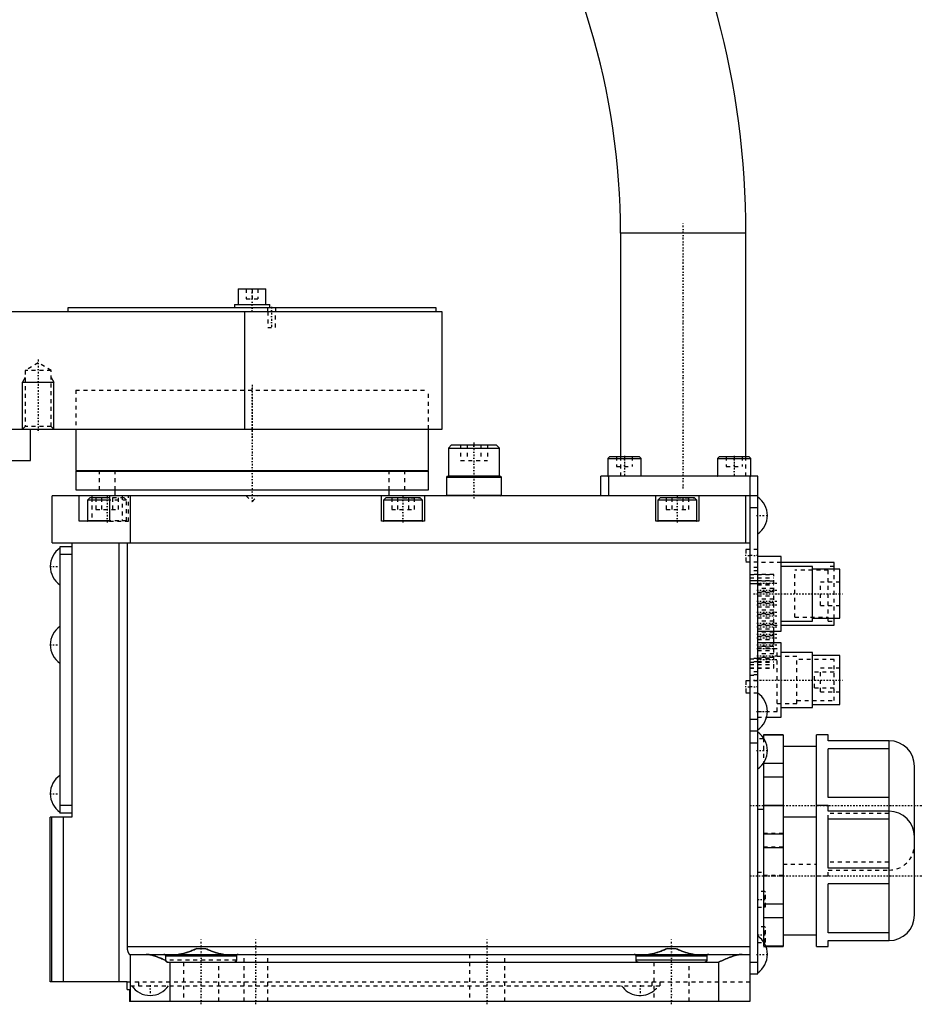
# Model space of a CAD drawing. Extents: x -292 to 171, y -1 to 583.
# Tile 3 of 4: x -59 to 171, y -1 to 251. Entities that reach past the tile are written whole.
import ezdxf

# ---------------------------------------------------------------- set-up
doc = ezdxf.new("R2010")
doc.units = 0
doc.linetypes.add('CENTER', pattern=[1.5, 0.45, -0.5, 0.05, -0.5])
doc.linetypes.add('DASHED', pattern=[2, 1, -1])
for name, color, linetype in [('AM_0', 7, 'CONTINUOUS'), ('AM_10', 7, 'CONTINUOUS'), ('AM_3', 7, 'DASHED'), ('AM_7', 7, 'CENTER')]:
    doc.layers.add(name, color=color, linetype=linetype)

msp = doc.modelspace()

# ---------------------------------------------------------------- linework, layer by layer
at = {"layer": 'AM_0', "color": 7, "linetype": 'CONTINUOUS'}
for p, q in [((94, 196), (94, 139)), ((126, 196), (94, 196)), ((126, 139), (126, 196)), ((-3.5, 181.8), (-3.5, 177.8)), ((-3.5, 181.8), (3.5, 181.8)), ((3.5, 177.8), (3.5, 181.8)), ((48.5, 176), (-164, 176)), ((-47, 177), (-47, 176)), ((47, 177), (-47, 177)), ((-4.5, 177.8), (-4.5, 177)), ((-4.5, 177.8), (4.5, 177.8)), ((-1.82, 146), (-1.82, 176)), ((4.5, 177), (4.5, 177.8)), ((47, 176), (47, 177)), ((48.5, 146), (48.5, 176)), ((-164, 146), (48.5, 146)), ((-56.5, 138), (-56.5, 146)), ((-45, 146), (-45, 135.5)), ((45, 135.5), (45, 146)), ((50.92, 142), (50.12, 141.2)), ((50.12, 141.2), (50.12, 134.1)), ((50.12, 141.2), (63.12, 141.2)), ((50.92, 142), (62.32, 142)), ((63.12, 141.2), (62.32, 142)), ((63.12, 134.1), (63.12, 141.2)), ((91.25, 139), (90.75, 138.5)), ((90.75, 138.5), (90.75, 134.1)), ((90.75, 138.5), (99.25, 138.5)), ((91.25, 139), (98.75, 139)), ((99.25, 138.5), (98.75, 139)), ((99.25, 134.1), (99.25, 138.5)), ((119.25, 139), (118.75, 138.5)), ((118.75, 138.5), (118.75, 134.1)), ((118.75, 138.5), (127.25, 138.5)), ((119.25, 139), (126.75, 139)), ((127.25, 138.5), (126.75, 139)), ((127.25, 134.1), (127.25, 138.5)), ((-69.5, 138), (-56.5, 138)), ((-45, 135.5), (45, 135.5)), ((-45, 135.3), (-45, 130.5)), ((-45, 135.3), (45, 135.3)), ((-41, 135.5), (-41, 135.3)), ((41, 135.3), (41, 135.5)), ((45, 130.5), (45, 135.3)), ((49.82, 134), (49.62, 133.8)), ((49.62, 133.8), (49.62, 129.2)), ((49.62, 133.8), (63.62, 133.8)), ((49.82, 134), (63.42, 134)), ((50.12, 134.1), (50.22, 134)), ((50.12, 134.1), (63.12, 134.1)), ((63.03, 134), (63.12, 134.1)), ((63.62, 133.8), (63.42, 134)), ((63.62, 129.2), (63.62, 133.8)), ((89, 129), (89, 134)), ((129, 134), (89, 134)), ((90.75, 134.1), (99.25, 134.1)), ((91, 129), (91, 134)), ((118.75, 134.1), (127.25, 134.1)), ((127, 134), (127, 0)), ((129, 7), (129, 134)), ((-51, 117), (-51, 129)), ((129, 129), (-51, 129)), ((-45, 130.5), (45, 130.5)), ((-44.14, 122.5), (-44.14, 129)), ((-41.4, 128.5), (-42, 127.9)), ((-36.36, 128.5), (-41.4, 128.5)), ((-40.89, 129), (-40.89, 128.5)), ((-36.36, 129), (-36.36, 122.5)), ((-35, 130.5), (-35, 129)), ((-31, 117), (-31, 129)), ((33, 122.5), (33, 129)), ((34.1, 128.5), (33.5, 127.9)), ((42.9, 128.5), (34.1, 128.5)), ((35, 129), (35, 130.5)), ((43.5, 127.9), (42.9, 128.5)), ((44, 129), (44, 122.5)), ((49.62, 129.2), (49.82, 129)), ((49.62, 129.2), (63.62, 129.2)), ((63.42, 129), (63.62, 129.2)), ((103, 122.5), (103, 129)), ((104.1, 128.5), (103.5, 127.9)), ((112.9, 128.5), (104.1, 128.5)), ((113.5, 127.9), (112.9, 128.5)), ((114, 129), (114, 122.5)), ((126, 117), (126, 129)), ((-42, 127.9), (-42, 122.6)), ((-36.36, 127.9), (-42, 127.9)), ((33.5, 127.9), (33.5, 122.6)), ((43.5, 127.9), (33.5, 127.9)), ((43.5, 122.6), (43.5, 127.9)), ((103.5, 127.9), (103.5, 122.6)), ((113.5, 127.9), (103.5, 127.9)), ((113.5, 122.6), (113.5, 127.9)), ((127, 126), (129, 126)), ((-36.36, 122.5), (-44.14, 122.5)), ((-36.36, 122.6), (-42, 122.6)), ((44, 122.5), (33, 122.5)), ((43.5, 122.6), (33.5, 122.6)), ((114, 122.5), (103, 122.5)), ((113.5, 122.6), (103.5, 122.6)), ((-51, 117), (127, 117)), ((-46, 116), (-49, 116)), ((-49, 116), (-49, 48)), ((-46, 117), (-46, 47)), ((-33.91, 5), (-33.91, 117)), ((-31.9, 117), (-31.9, 14)), ((-46, 114), (-49, 114)), ((135, 113.5), (129, 113.5)), ((135, 94.5), (135, 113.5)), ((148.5, 112), (135, 112)), ((143, 111), (135, 111)), ((143, 97), (143, 111)), ((148.5, 110.25), (148.5, 112)), ((150, 110.25), (143, 110.25)), ((150, 97.75), (150, 110.25)), ((135, 97), (143, 97)), ((135, 96), (148.5, 96)), ((143, 97.75), (150, 97.75)), ((148.5, 96), (148.5, 97.75)), ((129, 94.5), (135, 94.5)), ((133.1, 91.5), (133.1, 94.5)), ((135, 91.5), (129, 91.5)), ((135, 72.5), (135, 91.5)), ((143, 89), (135, 89)), ((143, 75), (143, 89)), ((150, 88.25), (143, 88.25)), ((150, 75.75), (150, 88.25)), ((143, 75.75), (150, 75.75)), ((135, 75), (143, 75)), ((127, 72), (129, 72)), ((131.27, 72.5), (135, 72.5)), ((127, 69), (129, 69)), ((135.5, 68), (130.5, 68)), ((130.5, 68), (130.5, 67.17)), ((135.5, 67.89), (130.5, 67.89)), ((135.5, 68), (135.5, 14)), ((147, 68), (144, 68)), ((144, 14), (144, 68)), ((147, 66.5), (147, 68)), ((127, 66), (129, 66)), ((162.51, 66.5), (147, 66.5)), ((162.47, 66.5), (162.47, 15.5)), ((162.51, 15.5), (162.51, 66.5)), ((144, 65), (135.5, 65)), ((147, 52.02), (147, 64.48)), ((162.47, 64.48), (147, 64.48)), ((130.5, 60.83), (130.5, 15.17)), ((135.5, 60.69), (130.5, 60.69)), ((169, 21.99), (169, 60.01)), ((135.5, 57.19), (130.5, 57.19)), ((162.47, 52.02), (147, 52.02)), ((-46, 50), (-49, 50)), ((-46, 48), (-49, 48)), ((130.5, 49), (129, 49)), ((135.5, 50), (130.5, 50)), ((135.5, 49.89), (130.5, 49.89)), ((147, 50), (144, 50)), ((147, 48.5), (147, 50)), ((162.51, 48.5), (147, 48.5)), ((-51.5, 5), (-51.5, 47)), ((-46, 47), (-51.5, 47)), ((-51.04, 5), (-51.04, 47)), ((-48.13, 5), (-48.13, 47)), ((144, 47), (135.5, 47)), ((162.47, 46.48), (147, 46.48)), ((147, 34.02), (147, 46.48)), ((135.5, 42.69), (130.5, 42.69)), ((135.5, 39.19), (130.5, 39.19)), ((162.47, 34.02), (147, 34.02)), ((162.47, 29.98), (147, 29.98)), ((147, 17.52), (147, 29.98)), ((135.5, 24.81), (130.5, 24.81)), ((135.5, 21.31), (130.5, 21.31)), ((135.5, 17), (144, 17)), ((162.47, 17.52), (147, 17.52)), ((147, 15.5), (162.51, 15.5)), ((147, 14), (147, 15.5)), ((-31.9, 14), (127, 14)), ((-14.1, 13.5), (-11.9, 13.5)), ((105.9, 13.5), (108.1, 13.5)), ((135.5, 14.11), (131.06, 14.11)), ((131.11, 14), (135.5, 14)), ((144, 14), (147, 14)), ((-31.23, 12), (127, 12)), ((-31, 0), (-31, 12)), ((-4, 11.5), (-22, 11.5)), ((-22, 10.5), (-22, 11.5)), ((-4, 11.5), (-4, 10.5)), ((116, 11.5), (98, 11.5)), ((98, 10.5), (98, 11.5)), ((116, 10.5), (98, 10.5)), ((116, 11.5), (116, 10.5)), ((-21.5, 10), (119, 10)), ((-21, 10), (-21, 0)), ((119, 10), (119, 0)), ((127, 10), (129, 10)), ((127, 7), (129, 7)), ((-31.9, 5), (-51.5, 5)), ((-31.9, 3), (-31.9, 5)), ((-31.9, 3), (-31.3, 3)), ((-31.3, 3), (-31.3, 0)), ((127, 0), (-31.3, 0))]:
    msp.add_line(p, q, dxfattribs=at)
for points in [[(-31.9, 14, 0), (-31.9, 13.99, 0), (-31.9, 13.96, 0), (-31.9, 13.93, 0), (-31.9, 13.91, 0), (-31.9, 13.9, 0), (-31.9, 13.87, 0), (-31.89, 13.84, 0), (-31.89, 13.81, 0), (-31.89, 13.78, 0), (-31.89, 13.75, 0), (-31.89, 13.74, 0), (-31.89, 13.72, 0), (-31.89, 13.69, 0), (-31.88, 13.67, 0), (-31.88, 13.64, 0), (-31.88, 13.61, 0), (-31.88, 13.58, 0), (-31.88, 13.56, 0), (-31.87, 13.55, 0), (-31.87, 13.52, 0), (-31.87, 13.49, 0), (-31.87, 13.48, 0), (-31.86, 13.46, 0), (-31.86, 13.43, 0), (-31.86, 13.4, 0), (-31.85, 13.39, 0), (-31.85, 13.38, 0), (-31.85, 13.35, 0), (-31.84, 13.32, 0), (-31.84, 13.29, 0), (-31.83, 13.26, 0), (-31.83, 13.24, 0), (-31.83, 13.22, 0), (-31.82, 13.21, 0), (-31.82, 13.18, 0), (-31.81, 13.15, 0), (-31.81, 13.13, 0), (-31.8, 13.1, 0), (-31.8, 13.07, 0), (-31.79, 13.06, 0), (-31.79, 13.05, 0), (-31.79, 13.02, 0), (-31.78, 13, 0), (-31.77, 12.97, 0), (-31.77, 12.94, 0), (-31.76, 12.92, 0), (-31.76, 12.91, 0), (-31.75, 12.9, 0), (-31.75, 12.87, 0), (-31.74, 12.85, 0), (-31.73, 12.82, 0), (-31.73, 12.8, 0), (-31.72, 12.78, 0), (-31.72, 12.77, 0), (-31.71, 12.75, 0), (-31.7, 12.73, 0), (-31.7, 12.71, 0), (-31.69, 12.69, 0), (-31.68, 12.67, 0), (-31.68, 12.65, 0), (-31.67, 12.64, 0), (-31.67, 12.63, 0), (-31.66, 12.61, 0), (-31.65, 12.59, 0), (-31.65, 12.58, 0), (-31.65, 12.57, 0), (-31.64, 12.55, 0), (-31.63, 12.53, 0), (-31.63, 12.52, 0), (-31.62, 12.51, 0), (-31.61, 12.49, 0), (-31.61, 12.47, 0), (-31.6, 12.45, 0), (-31.59, 12.44, 0), (-31.58, 12.42, 0), (-31.58, 12.41, 0), (-31.58, 12.4, 0), (-31.57, 12.38, 0), (-31.56, 12.37, 0), (-31.55, 12.35, 0), (-31.54, 12.33, 0), (-31.53, 12.32, 0), (-31.53, 12.31, 0), (-31.53, 12.3, 0), (-31.52, 12.29, 0), (-31.51, 12.27, 0), (-31.5, 12.26, 0), (-31.49, 12.24, 0), (-31.48, 12.23, 0), (-31.48, 12.22, 0), (-31.48, 12.22, 0), (-31.47, 12.2, 0), (-31.46, 12.19, 0), (-31.45, 12.18, 0), (-31.44, 12.17, 0), (-31.43, 12.16, 0), (-31.43, 12.15, 0), (-31.43, 12.14, 0), (-31.42, 12.13, 0), (-31.41, 12.12, 0), (-31.4, 12.11, 0), (-31.39, 12.1, 0), (-31.39, 12.1, 0), (-31.38, 12.09, 0), (-31.38, 12.09, 0), (-31.37, 12.08, 0), (-31.36, 12.07, 0), (-31.36, 12.07, 0), (-31.35, 12.06, 0), (-31.35, 12.06, 0), (-31.34, 12.05, 0), (-31.33, 12.05, 0), (-31.33, 12.04, 0), (-31.32, 12.04, 0), (-31.32, 12.03, 0), (-31.31, 12.03, 0), (-31.3, 12.02, 0), (-31.29, 12.02, 0), (-31.29, 12.02, 0), (-31.29, 12.01, 0), (-31.28, 12.01, 0), (-31.27, 12.01, 0), (-31.27, 12.01, 0), (-31.26, 12, 0), (-31.25, 12, 0), (-31.25, 12, 0), (-31.25, 12, 0), (-31.24, 12, 0), (-31.23, 12, 0), (-31.23, 12, 0)], [(-18.83, 12, 0), (-18.72, 12, 0), (-18.48, 12.02, 0), (-18.24, 12.05, 0), (-18.12, 12.06, 0), (-18, 12.09, 0), (-17.75, 12.14, 0), (-17.49, 12.2, 0), (-17.23, 12.27, 0), (-16.97, 12.35, 0), (-16.71, 12.44, 0), (-16.57, 12.48, 0), (-16.44, 12.53, 0), (-16.17, 12.63, 0), (-15.89, 12.73, 0), (-15.62, 12.84, 0), (-15.34, 12.96, 0), (-15.07, 13.07, 0), (-14.93, 13.13, 0), (-14.79, 13.19, 0), (-14.51, 13.32, 0), (-14.23, 13.44, 0), (-14.1, 13.5, 0)], [(-11.9, 13.5, 0), (-11.77, 13.44, 0), (-11.49, 13.32, 0), (-11.21, 13.19, 0), (-11.07, 13.13, 0), (-10.93, 13.07, 0), (-10.66, 12.96, 0), (-10.38, 12.84, 0), (-10.11, 12.73, 0), (-9.83, 12.63, 0), (-9.56, 12.53, 0), (-9.43, 12.48, 0), (-9.29, 12.44, 0), (-9.03, 12.35, 0), (-8.77, 12.27, 0), (-8.51, 12.2, 0), (-8.25, 12.14, 0), (-8, 12.09, 0), (-7.88, 12.06, 0), (-7.76, 12.05, 0), (-7.52, 12.02, 0), (-7.28, 12, 0), (-7.17, 12, 0)], [(101.17, 12, 0), (101.28, 12, 0), (101.52, 12.02, 0), (101.76, 12.05, 0), (101.88, 12.06, 0), (102, 12.09, 0), (102.25, 12.14, 0), (102.51, 12.2, 0), (102.77, 12.27, 0), (103.03, 12.35, 0), (103.29, 12.44, 0), (103.43, 12.48, 0), (103.56, 12.53, 0), (103.83, 12.63, 0), (104.11, 12.73, 0), (104.38, 12.84, 0), (104.66, 12.96, 0), (104.93, 13.07, 0), (105.07, 13.13, 0), (105.21, 13.19, 0), (105.49, 13.32, 0), (105.77, 13.44, 0), (105.9, 13.5, 0)], [(108.1, 13.5, 0), (108.23, 13.44, 0), (108.51, 13.32, 0), (108.79, 13.19, 0), (108.93, 13.13, 0), (109.07, 13.07, 0), (109.34, 12.96, 0), (109.62, 12.84, 0), (109.89, 12.73, 0), (110.17, 12.63, 0), (110.44, 12.53, 0), (110.57, 12.48, 0), (110.71, 12.44, 0), (110.97, 12.35, 0), (111.23, 12.27, 0), (111.49, 12.2, 0), (111.75, 12.14, 0), (112, 12.09, 0), (112.12, 12.06, 0), (112.24, 12.05, 0), (112.48, 12.02, 0), (112.72, 12, 0), (112.83, 12, 0)], [(-27, 12, 0), (-26.88, 12, 0), (-26.63, 11.98, 0), (-26.37, 11.95, 0), (-26.25, 11.93, 0), (-26.11, 11.91, 0), (-25.85, 11.86, 0), (-25.58, 11.79, 0), (-25.31, 11.72, 0), (-25.03, 11.63, 0), (-24.75, 11.54, 0), (-24.61, 11.5, 0), (-24.46, 11.45, 0), (-24.18, 11.34, 0), (-23.89, 11.23, 0), (-23.6, 11.12, 0), (-23.31, 11, 0), (-23.02, 10.88, 0), (-22.87, 10.82, 0), (-22.72, 10.76, 0), (-22.43, 10.63, 0), (-22.14, 10.51, 0), (-22, 10.44, 0)], [(-22, 11.5, 0), (-22, 11.5, 0), (-22, 11.51, 0), (-22, 11.52, 0), (-22, 11.53, 0), (-22, 11.53, 0), (-22, 11.54, 0), (-22, 11.55, 0), (-22, 11.56, 0), (-22, 11.57, 0), (-22.01, 11.58, 0), (-22.01, 11.58, 0), (-22.01, 11.58, 0), (-22.01, 11.59, 0), (-22.01, 11.6, 0), (-22.02, 11.63, 0), (-22.02, 11.65, 0), (-22.03, 11.68, 0), (-22.05, 11.72, 0), (-22.07, 11.76, 0), (-22.1, 11.8, 0), (-22.13, 11.83, 0), (-22.16, 11.86, 0), (-22.17, 11.88, 0), (-22.19, 11.89, 0), (-22.22, 11.92, 0), (-22.26, 11.94, 0), (-22.29, 11.96, 0), (-22.33, 11.97, 0), (-22.37, 11.98, 0), (-22.39, 11.99, 0), (-22.41, 11.99, 0), (-22.44, 12, 0), (-22.48, 12, 0), (-22.5, 12, 0)], [(-22, 10.44, 0), (-22, 10.45, 0), (-22, 10.47, 0), (-22, 10.49, 0), (-22, 10.5, 0)], [(-21.5, 10, 0), (-21.5, 10, 0), (-21.51, 10, 0), (-21.52, 10, 0), (-21.52, 10, 0), (-21.52, 10, 0), (-21.53, 10, 0), (-21.54, 10, 0), (-21.54, 10, 0), (-21.55, 10, 0), (-21.56, 10, 0), (-21.56, 10, 0), (-21.56, 10, 0), (-21.57, 10, 0), (-21.58, 10.01, 0), (-21.58, 10.01, 0), (-21.59, 10.01, 0), (-21.6, 10.01, 0), (-21.6, 10.01, 0), (-21.6, 10.01, 0), (-21.61, 10.01, 0), (-21.62, 10.01, 0), (-21.62, 10.01, 0), (-21.62, 10.02, 0), (-21.63, 10.02, 0), (-21.64, 10.02, 0), (-21.64, 10.02, 0), (-21.64, 10.02, 0), (-21.65, 10.02, 0), (-21.65, 10.02, 0), (-21.66, 10.03, 0), (-21.67, 10.03, 0), (-21.67, 10.03, 0), (-21.68, 10.03, 0), (-21.68, 10.03, 0), (-21.69, 10.04, 0), (-21.69, 10.04, 0), (-21.7, 10.04, 0), (-21.71, 10.04, 0), (-21.71, 10.05, 0), (-21.72, 10.05, 0), (-21.72, 10.05, 0), (-21.72, 10.05, 0), (-21.73, 10.06, 0), (-21.74, 10.06, 0), (-21.74, 10.06, 0), (-21.75, 10.07, 0), (-21.75, 10.07, 0), (-21.75, 10.07, 0), (-21.76, 10.07, 0), (-21.77, 10.08, 0), (-21.77, 10.08, 0), (-21.78, 10.08, 0), (-21.78, 10.09, 0), (-21.79, 10.09, 0), (-21.79, 10.09, 0), (-21.79, 10.1, 0), (-21.8, 10.1, 0), (-21.8, 10.1, 0), (-21.81, 10.11, 0), (-21.82, 10.11, 0), (-21.82, 10.11, 0), (-21.82, 10.12, 0), (-21.83, 10.12, 0), (-21.83, 10.12, 0), (-21.83, 10.13, 0), (-21.84, 10.13, 0), (-21.84, 10.13, 0), (-21.85, 10.14, 0), (-21.85, 10.14, 0), (-21.85, 10.14, 0), (-21.85, 10.15, 0), (-21.86, 10.15, 0), (-21.86, 10.16, 0), (-21.87, 10.16, 0), (-21.87, 10.17, 0), (-21.87, 10.17, 0), (-21.88, 10.17, 0), (-21.88, 10.18, 0), (-21.89, 10.18, 0), (-21.89, 10.19, 0), (-21.89, 10.19, 0), (-21.9, 10.2, 0), (-21.9, 10.2, 0), (-21.9, 10.2, 0), (-21.91, 10.21, 0), (-21.91, 10.21, 0), (-21.91, 10.22, 0), (-21.92, 10.22, 0), (-21.92, 10.23, 0), (-21.92, 10.23, 0), (-21.92, 10.24, 0), (-21.93, 10.24, 0), (-21.93, 10.25, 0), (-21.93, 10.25, 0), (-21.94, 10.26, 0), (-21.94, 10.27, 0), (-21.94, 10.27, 0), (-21.94, 10.27, 0), (-21.95, 10.28, 0), (-21.95, 10.28, 0), (-21.95, 10.29, 0), (-21.96, 10.3, 0), (-21.96, 10.3, 0), (-21.96, 10.31, 0), (-21.96, 10.31, 0), (-21.96, 10.32, 0), (-21.97, 10.32, 0), (-21.97, 10.32, 0), (-21.97, 10.33, 0), (-21.97, 10.33, 0), (-21.97, 10.34, 0), (-21.98, 10.34, 0), (-21.98, 10.35, 0), (-21.98, 10.35, 0), (-21.98, 10.36, 0), (-21.98, 10.37, 0), (-21.98, 10.37, 0), (-21.99, 10.38, 0), (-21.99, 10.38, 0), (-21.99, 10.39, 0), (-21.99, 10.39, 0), (-21.99, 10.4, 0), (-21.99, 10.41, 0), (-21.99, 10.41, 0), (-21.99, 10.42, 0), (-21.99, 10.42, 0), (-21.99, 10.43, 0), (-22, 10.43, 0), (-22, 10.44, 0), (-22, 10.44, 0)], [(-4, 10.5, 0), (-4, 10.5, 0), (-4, 10.49, 0), (-4, 10.48, 0), (-4, 10.48, 0), (-4, 10.48, 0), (-4, 10.47, 0), (-4, 10.46, 0), (-4, 10.46, 0), (-4, 10.45, 0), (-4, 10.44, 0), (-4, 10.44, 0), (-4, 10.43, 0), (-4.01, 10.43, 0), (-4.01, 10.42, 0), (-4.01, 10.41, 0), (-4.01, 10.41, 0), (-4.01, 10.4, 0), (-4.01, 10.4, 0), (-4.01, 10.39, 0), (-4.01, 10.38, 0), (-4.02, 10.38, 0), (-4.02, 10.37, 0), (-4.02, 10.37, 0), (-4.02, 10.36, 0), (-4.02, 10.36, 0), (-4.02, 10.35, 0), (-4.02, 10.35, 0), (-4.03, 10.34, 0), (-4.03, 10.34, 0), (-4.03, 10.33, 0), (-4.03, 10.32, 0), (-4.04, 10.31, 0), (-4.04, 10.31, 0), (-4.04, 10.31, 0), (-4.04, 10.3, 0), (-4.04, 10.29, 0), (-4.05, 10.29, 0), (-4.05, 10.28, 0), (-4.05, 10.27, 0), (-4.06, 10.27, 0), (-4.06, 10.27, 0), (-4.06, 10.26, 0), (-4.06, 10.25, 0), (-4.07, 10.25, 0), (-4.07, 10.24, 0), (-4.08, 10.24, 0), (-4.08, 10.23, 0), (-4.08, 10.23, 0), (-4.08, 10.22, 0), (-4.09, 10.22, 0), (-4.09, 10.21, 0), (-4.1, 10.21, 0), (-4.1, 10.2, 0), (-4.1, 10.2, 0), (-4.1, 10.19, 0), (-4.11, 10.19, 0), (-4.11, 10.18, 0), (-4.12, 10.18, 0), (-4.12, 10.17, 0), (-4.13, 10.17, 0), (-4.13, 10.16, 0), (-4.13, 10.16, 0), (-4.14, 10.16, 0), (-4.14, 10.15, 0), (-4.14, 10.15, 0), (-4.15, 10.15, 0), (-4.15, 10.14, 0), (-4.16, 10.14, 0), (-4.16, 10.13, 0), (-4.16, 10.13, 0), (-4.17, 10.13, 0), (-4.17, 10.12, 0), (-4.18, 10.12, 0), (-4.18, 10.11, 0), (-4.19, 10.11, 0), (-4.19, 10.11, 0), (-4.2, 10.1, 0), (-4.2, 10.1, 0), (-4.21, 10.09, 0), (-4.21, 10.09, 0), (-4.22, 10.09, 0), (-4.23, 10.08, 0), (-4.23, 10.08, 0), (-4.23, 10.08, 0), (-4.24, 10.07, 0), (-4.24, 10.07, 0), (-4.25, 10.07, 0), (-4.26, 10.06, 0), (-4.26, 10.06, 0), (-4.27, 10.06, 0), (-4.27, 10.06, 0), (-4.28, 10.05, 0), (-4.28, 10.05, 0), (-4.29, 10.05, 0), (-4.3, 10.04, 0), (-4.3, 10.04, 0), (-4.31, 10.04, 0), (-4.31, 10.04, 0), (-4.32, 10.03, 0), (-4.32, 10.03, 0), (-4.33, 10.03, 0), (-4.34, 10.03, 0), (-4.35, 10.02, 0), (-4.35, 10.02, 0), (-4.35, 10.02, 0), (-4.36, 10.02, 0), (-4.37, 10.02, 0), (-4.37, 10.02, 0), (-4.37, 10.02, 0), (-4.38, 10.01, 0), (-4.39, 10.01, 0), (-4.39, 10.01, 0), (-4.4, 10.01, 0), (-4.4, 10.01, 0), (-4.41, 10.01, 0), (-4.42, 10.01, 0), (-4.42, 10.01, 0), (-4.43, 10, 0), (-4.44, 10, 0), (-4.44, 10, 0), (-4.45, 10, 0), (-4.45, 10, 0), (-4.46, 10, 0), (-4.47, 10, 0), (-4.48, 10, 0), (-4.48, 10, 0), (-4.48, 10, 0), (-4.49, 10, 0), (-4.5, 10, 0), (-4.5, 10, 0)], [(-3.5, 12, 0), (-3.52, 12, 0), (-3.56, 12, 0), (-3.59, 11.99, 0), (-3.61, 11.99, 0), (-3.63, 11.98, 0), (-3.67, 11.97, 0), (-3.71, 11.96, 0), (-3.74, 11.94, 0), (-3.78, 11.92, 0), (-3.81, 11.89, 0), (-3.83, 11.88, 0), (-3.84, 11.86, 0), (-3.87, 11.83, 0), (-3.9, 11.8, 0), (-3.93, 11.76, 0), (-3.95, 11.72, 0), (-3.97, 11.68, 0), (-3.98, 11.65, 0), (-3.98, 11.63, 0), (-3.99, 11.6, 0), (-3.99, 11.59, 0), (-3.99, 11.58, 0), (-3.99, 11.58, 0), (-3.99, 11.58, 0), (-4, 11.57, 0), (-4, 11.56, 0), (-4, 11.55, 0), (-4, 11.54, 0), (-4, 11.53, 0), (-4, 11.53, 0), (-4, 11.52, 0), (-4, 11.51, 0), (-4, 11.5, 0), (-4, 11.5, 0)], [(98, 11.5, 0), (98, 11.5, 0), (98, 11.51, 0), (98, 11.52, 0), (98, 11.53, 0), (98, 11.53, 0), (98, 11.54, 0), (98, 11.55, 0), (98, 11.56, 0), (98, 11.57, 0), (97.99, 11.58, 0), (97.99, 11.58, 0), (97.99, 11.58, 0), (97.99, 11.59, 0), (97.99, 11.6, 0), (97.98, 11.63, 0), (97.98, 11.65, 0), (97.97, 11.68, 0), (97.95, 11.72, 0), (97.93, 11.76, 0), (97.9, 11.8, 0), (97.87, 11.83, 0), (97.84, 11.86, 0), (97.83, 11.88, 0), (97.81, 11.89, 0), (97.78, 11.92, 0), (97.74, 11.94, 0), (97.71, 11.96, 0), (97.67, 11.97, 0), (97.63, 11.98, 0), (97.61, 11.99, 0), (97.59, 11.99, 0), (97.56, 12, 0), (97.52, 12, 0), (97.5, 12, 0)], [(98.5, 10, 0), (98.5, 10, 0), (98.49, 10, 0), (98.48, 10, 0), (98.48, 10, 0), (98.48, 10, 0), (98.47, 10, 0), (98.46, 10, 0), (98.45, 10, 0), (98.45, 10, 0), (98.44, 10, 0), (98.44, 10, 0), (98.43, 10, 0), (98.42, 10.01, 0), (98.42, 10.01, 0), (98.41, 10.01, 0), (98.4, 10.01, 0), (98.4, 10.01, 0), (98.39, 10.01, 0), (98.39, 10.01, 0), (98.38, 10.01, 0), (98.37, 10.02, 0), (98.37, 10.02, 0), (98.37, 10.02, 0), (98.36, 10.02, 0), (98.35, 10.02, 0), (98.35, 10.02, 0), (98.35, 10.02, 0), (98.34, 10.03, 0), (98.33, 10.03, 0), (98.32, 10.03, 0), (98.32, 10.03, 0), (98.31, 10.04, 0), (98.31, 10.04, 0), (98.3, 10.04, 0), (98.3, 10.04, 0), (98.29, 10.05, 0), (98.28, 10.05, 0), (98.28, 10.05, 0), (98.27, 10.06, 0), (98.27, 10.06, 0), (98.26, 10.06, 0), (98.26, 10.06, 0), (98.25, 10.07, 0), (98.24, 10.07, 0), (98.24, 10.07, 0), (98.23, 10.08, 0), (98.23, 10.08, 0), (98.23, 10.08, 0), (98.22, 10.09, 0), (98.21, 10.09, 0), (98.21, 10.09, 0), (98.2, 10.1, 0), (98.2, 10.1, 0), (98.19, 10.11, 0), (98.19, 10.11, 0), (98.18, 10.11, 0), (98.18, 10.12, 0), (98.17, 10.12, 0), (98.17, 10.13, 0), (98.16, 10.13, 0), (98.16, 10.13, 0), (98.16, 10.14, 0), (98.15, 10.14, 0), (98.15, 10.15, 0), (98.14, 10.15, 0), (98.14, 10.15, 0), (98.14, 10.16, 0), (98.13, 10.16, 0), (98.13, 10.16, 0), (98.13, 10.17, 0), (98.12, 10.17, 0), (98.12, 10.18, 0), (98.11, 10.18, 0), (98.11, 10.19, 0), (98.1, 10.19, 0), (98.1, 10.2, 0), (98.1, 10.2, 0), (98.1, 10.21, 0), (98.09, 10.21, 0), (98.09, 10.22, 0), (98.08, 10.22, 0), (98.08, 10.23, 0), (98.08, 10.23, 0), (98.08, 10.24, 0), (98.07, 10.24, 0), (98.07, 10.25, 0), (98.06, 10.25, 0), (98.06, 10.26, 0), (98.06, 10.27, 0), (98.06, 10.27, 0), (98.05, 10.27, 0), (98.05, 10.28, 0), (98.05, 10.29, 0), (98.04, 10.29, 0), (98.04, 10.3, 0), (98.04, 10.31, 0), (98.04, 10.31, 0), (98.04, 10.31, 0), (98.03, 10.32, 0), (98.03, 10.33, 0), (98.03, 10.34, 0), (98.03, 10.34, 0), (98.02, 10.35, 0), (98.02, 10.35, 0), (98.02, 10.36, 0), (98.02, 10.36, 0), (98.02, 10.37, 0), (98.02, 10.37, 0), (98.02, 10.38, 0), (98.01, 10.38, 0), (98.01, 10.39, 0), (98.01, 10.4, 0), (98.01, 10.4, 0), (98.01, 10.41, 0), (98.01, 10.41, 0), (98.01, 10.42, 0), (98.01, 10.43, 0), (98, 10.43, 0), (98, 10.44, 0), (98, 10.44, 0), (98, 10.45, 0), (98, 10.46, 0), (98, 10.46, 0), (98, 10.47, 0), (98, 10.48, 0), (98, 10.48, 0), (98, 10.48, 0), (98, 10.49, 0), (98, 10.5, 0), (98, 10.5, 0)], [(116, 10.5, 0), (116, 10.5, 0), (116, 10.49, 0), (116, 10.48, 0), (116, 10.48, 0), (116, 10.48, 0), (116, 10.47, 0), (116, 10.46, 0), (116, 10.46, 0), (116, 10.45, 0), (116, 10.44, 0), (116, 10.44, 0), (116, 10.43, 0), (115.99, 10.43, 0), (115.99, 10.42, 0), (115.99, 10.41, 0), (115.99, 10.41, 0), (115.99, 10.4, 0), (115.99, 10.4, 0), (115.99, 10.39, 0), (115.99, 10.38, 0), (115.98, 10.38, 0), (115.98, 10.37, 0), (115.98, 10.37, 0), (115.98, 10.36, 0), (115.98, 10.36, 0), (115.98, 10.35, 0), (115.98, 10.35, 0), (115.97, 10.34, 0), (115.97, 10.34, 0), (115.97, 10.33, 0), (115.97, 10.32, 0), (115.96, 10.31, 0), (115.96, 10.31, 0), (115.96, 10.31, 0), (115.96, 10.3, 0), (115.96, 10.29, 0), (115.95, 10.29, 0), (115.95, 10.28, 0), (115.95, 10.27, 0), (115.94, 10.27, 0), (115.94, 10.27, 0), (115.94, 10.26, 0), (115.94, 10.25, 0), (115.93, 10.25, 0), (115.93, 10.24, 0), (115.92, 10.24, 0), (115.92, 10.23, 0), (115.92, 10.23, 0), (115.92, 10.22, 0), (115.91, 10.22, 0), (115.91, 10.21, 0), (115.9, 10.21, 0), (115.9, 10.2, 0), (115.9, 10.2, 0), (115.9, 10.19, 0), (115.89, 10.19, 0), (115.89, 10.18, 0), (115.88, 10.18, 0), (115.88, 10.17, 0), (115.87, 10.17, 0), (115.87, 10.16, 0), (115.87, 10.16, 0), (115.86, 10.16, 0), (115.86, 10.15, 0), (115.86, 10.15, 0), (115.85, 10.15, 0), (115.85, 10.14, 0), (115.84, 10.14, 0), (115.84, 10.13, 0), (115.84, 10.13, 0), (115.83, 10.13, 0), (115.83, 10.12, 0), (115.82, 10.12, 0), (115.82, 10.11, 0), (115.81, 10.11, 0), (115.81, 10.11, 0), (115.8, 10.1, 0), (115.8, 10.1, 0), (115.79, 10.09, 0), (115.79, 10.09, 0), (115.78, 10.09, 0), (115.77, 10.08, 0), (115.77, 10.08, 0), (115.77, 10.08, 0), (115.76, 10.07, 0), (115.76, 10.07, 0), (115.75, 10.07, 0), (115.74, 10.06, 0), (115.74, 10.06, 0), (115.73, 10.06, 0), (115.73, 10.06, 0), (115.72, 10.05, 0), (115.72, 10.05, 0), (115.71, 10.05, 0), (115.7, 10.04, 0), (115.7, 10.04, 0), (115.69, 10.04, 0), (115.69, 10.04, 0), (115.68, 10.03, 0), (115.68, 10.03, 0), (115.67, 10.03, 0), (115.66, 10.03, 0), (115.65, 10.02, 0), (115.65, 10.02, 0), (115.65, 10.02, 0), (115.64, 10.02, 0), (115.63, 10.02, 0), (115.63, 10.02, 0), (115.63, 10.02, 0), (115.62, 10.01, 0), (115.61, 10.01, 0), (115.61, 10.01, 0), (115.6, 10.01, 0), (115.6, 10.01, 0), (115.59, 10.01, 0), (115.58, 10.01, 0), (115.58, 10.01, 0), (115.57, 10, 0), (115.56, 10, 0), (115.56, 10, 0), (115.55, 10, 0), (115.55, 10, 0), (115.54, 10, 0), (115.53, 10, 0), (115.52, 10, 0), (115.52, 10, 0), (115.52, 10, 0), (115.51, 10, 0), (115.5, 10, 0), (115.5, 10, 0)], [(116.5, 12, 0), (116.48, 12, 0), (116.44, 12, 0), (116.41, 11.99, 0), (116.39, 11.99, 0), (116.37, 11.98, 0), (116.33, 11.97, 0), (116.29, 11.96, 0), (116.26, 11.94, 0), (116.22, 11.92, 0), (116.19, 11.89, 0), (116.17, 11.88, 0), (116.16, 11.86, 0), (116.13, 11.83, 0), (116.1, 11.8, 0), (116.07, 11.76, 0), (116.05, 11.72, 0), (116.03, 11.68, 0), (116.02, 11.65, 0), (116.02, 11.63, 0), (116.01, 11.6, 0), (116.01, 11.59, 0), (116.01, 11.58, 0), (116.01, 11.58, 0), (116.01, 11.58, 0), (116, 11.57, 0), (116, 11.56, 0), (116, 11.55, 0), (116, 11.54, 0), (116, 11.53, 0), (116, 11.53, 0), (116, 11.52, 0), (116, 11.51, 0), (116, 11.5, 0), (116, 11.5, 0)], [(119, 10, 0), (119.17, 10.07, 0), (119.5, 10.23, 0), (119.85, 10.38, 0), (120.02, 10.45, 0), (120.19, 10.53, 0), (120.54, 10.68, 0), (120.89, 10.83, 0), (121.24, 10.97, 0), (121.58, 11.12, 0), (121.93, 11.25, 0), (122.1, 11.32, 0), (122.28, 11.38, 0), (122.62, 11.5, 0), (122.95, 11.61, 0), (123.29, 11.71, 0), (123.61, 11.8, 0), (123.93, 11.87, 0), (124.09, 11.91, 0), (124.25, 11.93, 0), (124.55, 11.97, 0), (124.73, 11.99, 0), (124.78, 11.99, 0), (124.83, 12, 0), (124.85, 12, 0), (124.88, 12, 0), (124.93, 12, 0), (124.98, 12, 0), (125, 12, 0)]]:
    msp.add_polyline3d(points, dxfattribs=at)
for centre, radius, start, end in [((-90, 196), 216, 0, 59.0267), ((-90, 196), 184, 0, 65.9453), ((90.85, 134.1), 0.1, 180, 270), ((99.15, 134.1), 0.1, 270, 0), ((118.85, 134.1), 0.1, 180, 270), ((127.15, 134.1), 0.1, 270, 0), ((125.8, 124), 5.67, 304.3588, 55.6412), ((-41.9, 122.6), 0.1, 180, 270), ((33.6, 122.6), 0.1, 180, 270), ((43.4, 122.6), 0.1, 270, 0), ((103.6, 122.6), 0.1, 180, 270), ((113.4, 122.6), 0.1, 270, 0), ((-45.8, 111), 5.67, 124.3588, 235.6412), ((-45.8, 91), 5.67, 124.3588, 235.6412), ((125.8, 74), 5.67, 304.3588, 55.6412), ((125.8, 64), 5.67, 304.3588, 55.6412), ((162.51, 60.01), 6.49, 0, 90), ((-45.8, 53), 5.67, 124.3588, 235.6412), ((162.51, 42.01), 6.49, 0, 90), ((162.51, 21.99), 6.49, 270, 0), ((125.8, 12), 5.67, 304.3588, 55.6412), ((-22.5, 11.5), 0.5, 0, 90), ((-3.5, 11.5), 0.5, 90, 180), ((97.5, 11.5), 0.5, 0, 90), ((116.5, 11.5), 0.5, 90, 180), ((-26, 7.17), 5.67, 213.9924, 326.0076), ((99, 7.17), 5.67, 213.9924, 308.1181)]:
    msp.add_arc(centre, radius, start, end, dxfattribs=at)
at = {"layer": 'AM_10', "color": 7, "linetype": 'CONTINUOUS'}
for p, q in [((-57.88, 159.2), (-58.56, 158)), ((-51.24, 159.2), (-50.56, 158)), ((-58.56, 146), (-58.56, 158)), ((-58.56, 158), (-50.56, 158)), ((-50.56, 146), (-50.56, 158))]:
    msp.add_line(p, q, dxfattribs=at)
at = {"layer": 'AM_3', "color": 6, "linetype": 'DASHED'}
for p, q in [((-1.5, 181.8), (-1.5, 179.3)), ((0, 181.8), (0, 179.3)), ((1.5, 181.8), (1.5, 179.3)), ((-1.5, 179.3), (1.5, 179.3)), ((3.9, 177), (3.9, 176)), ((4, 176), (4, 172)), ((6, 172), (6, 176)), ((6.1, 176), (6.1, 177)), ((4, 172), (6, 172)), ((-54.56, 162.92), (-57.88, 161)), ((-57.88, 161), (-57.88, 146.68)), ((-51.24, 161), (-57.88, 161)), ((-51.24, 161), (-54.56, 162.92)), ((-51.24, 146.68), (-51.24, 161)), ((-45, 156), (45, 156)), ((-45, 156), (-45, 146)), ((-45, 156), (45, 156)), ((45, 146), (45, 156)), ((-57.88, 146.68), (-58.56, 146)), ((-51.24, 146.68), (-57.88, 146.68)), ((-50.56, 146), (-51.24, 146.68)), ((53.19, 142), (53.19, 138)), ((54.91, 142), (54.91, 138)), ((58.34, 142), (58.34, 138)), ((60.06, 142), (60.06, 138)), ((93, 139), (93, 136.5)), ((94, 139), (94, 134)), ((95, 139), (95, 136.5)), ((97, 139), (97, 136.5)), ((121, 139), (121, 136.5)), ((123, 139), (123, 136.5)), ((125, 139), (125, 136.5)), ((126, 134), (126, 139)), ((53.19, 138), (60.06, 138)), ((93, 136.5), (97, 136.5)), ((121, 136.5), (125, 136.5)), ((-39, 135.5), (-39, 130.5)), ((-35, 135.5), (-35, 130.5)), ((35, 130.5), (35, 135.5)), ((39, 130.5), (39, 135.5)), ((49.62, 133.8), (50.33, 133.8)), ((49.82, 134), (50.51, 134)), ((-40.89, 128.5), (-40.89, 122.5)), ((-39.86, 128.5), (-39.86, 125.5)), ((-38.43, 128.5), (-38.43, 125.5)), ((-32.6, 128.5), (-36.36, 128.5)), ((-35.57, 128.5), (-35.57, 125.5)), ((-34.14, 128.5), (-34.14, 125.5)), ((-33.11, 129), (-33.11, 122.5)), ((-32, 127.9), (-32.6, 128.5)), ((-31.5, 122.5), (-31.5, 129)), ((-1.5, 129), (0, 127.5)), ((0, 127.5), (1.5, 129)), ((35.64, 128.5), (35.64, 125.5)), ((37.07, 128.5), (37.07, 125.5)), ((38.5, 128.5), (42.9, 128.5)), ((39.93, 128.5), (39.93, 125.5)), ((41.36, 128.5), (41.36, 125.5)), ((49.62, 129.2), (50.33, 129.2)), ((105.64, 128.5), (105.64, 125.5)), ((107.07, 128.5), (107.07, 125.5)), ((108.5, 128.5), (112.9, 128.5)), ((109.93, 128.5), (109.93, 125.5)), ((111.36, 128.5), (111.36, 125.5)), ((-32, 127.9), (-36.36, 127.9)), ((-32, 122.6), (-32, 127.9)), ((-39.86, 125.5), (-34.14, 125.5)), ((35.64, 125.5), (41.36, 125.5)), ((105.64, 125.5), (111.36, 125.5)), ((-32, 122.6), (-36.36, 122.6)), ((-36.36, 122.5), (-31.5, 122.5)), ((129, 115.3), (126, 115.3)), ((126, 115.3), (126, 112.2)), ((126, 112.2), (129, 112.2)), ((129, 110.75), (127, 110.75)), ((129, 110.7), (127, 110.7)), ((135, 112), (129, 112)), ((148.5, 111), (147, 111)), ((147, 97), (147, 111)), ((129, 109.89), (127, 109.89)), ((133.1, 108.93), (127, 108.93)), ((127, 108.91), (133.1, 108.91)), ((127, 108.08), (133.1, 108.08)), ((133.1, 94.5), (133.1, 108.93)), ((147, 110), (138.5, 110)), ((138.5, 98), (138.5, 110)), ((148.5, 97.75), (148.5, 110.25)), ((127, 107.43), (133.1, 107.43)), ((129, 107.35), (127, 107.35)), ((127, 106.6), (133.1, 106.6)), ((129, 106.54), (127, 106.54)), ((133.1, 107.26), (129, 107.26)), ((129, 106.26), (133.1, 106.26)), ((150, 107), (145, 107)), ((145, 101), (145, 107)), ((133.1, 105.39), (129, 105.39)), ((133.1, 104.47), (129, 104.47)), ((129, 104.39), (133.1, 104.39)), ((129, 103.47), (133.1, 103.47)), ((133.1, 102.6), (129, 102.6)), ((133.1, 101.68), (129, 101.68)), ((129, 101.6), (133.1, 101.6)), ((129, 100.68), (133.1, 100.68)), ((145, 101), (150, 101)), ((133.1, 99.81), (129, 99.81)), ((133.1, 98.89), (129, 98.89)), ((129, 98.81), (133.1, 98.81)), ((138.5, 98), (147, 98)), ((129, 97.89), (133.1, 97.89)), ((133.1, 97.02), (129, 97.02)), ((133.1, 96.1), (129, 96.1)), ((129, 96.02), (133.1, 96.02)), ((129, 96), (135, 96)), ((147, 97), (148.5, 97)), ((129, 95.1), (133.1, 95.1)), ((133.1, 94.23), (129, 94.23)), ((133.1, 93.31), (129, 93.31)), ((129, 93.23), (133.1, 93.23)), ((129, 92.31), (133.1, 92.31)), ((133.1, 91.44), (129, 91.44)), ((133.1, 90.52), (129, 90.52)), ((133.1, 85.06), (133.1, 91.5)), ((129, 90.44), (133.1, 90.44)), ((134, 90), (129, 90)), ((129, 89.52), (133.1, 89.52)), ((133.1, 88.65), (129, 88.65)), ((134, 74), (134, 90)), ((139, 88), (134, 88)), ((139, 76), (139, 88)), ((129, 87.46), (127, 87.46)), ((127, 87.43), (133.1, 87.43)), ((129, 86.65), (127, 86.65)), ((127, 86.56), (133.1, 86.56)), ((127, 85.95), (133.1, 85.95)), ((133.1, 87.73), (129, 87.73)), ((129, 87.65), (133.1, 87.65)), ((129, 86.73), (133.1, 86.73)), ((148.5, 87.25), (139, 87.25)), ((148.5, 76.75), (148.5, 87.25)), ((127, 85.08), (133.1, 85.08)), ((127, 85.06), (133.1, 85.06)), ((129, 84.11), (127, 84.11)), ((129, 83.3), (127, 83.3)), ((127, 83.25), (129, 83.25)), ((148.5, 84), (143.5, 84)), ((143.5, 80), (143.5, 84)), ((150, 85), (145, 85)), ((145, 79), (145, 85)), ((129, 81.8), (126, 81.8)), ((126, 81.8), (126, 78.7)), ((126, 78.7), (129, 78.7)), ((143.5, 80), (148.5, 80)), ((145, 79), (150, 79)), ((134, 76), (139, 76)), ((139, 76.75), (148.5, 76.75)), ((129, 74), (134, 74)), ((129, 72.5), (131.27, 72.5)), ((130.5, 67), (129, 67)), ((130.5, 67.17), (130.5, 60.83)), ((147, 46.48), (147, 47.98)), ((162.47, 47.98), (147, 47.98)), ((135.5, 42.81), (130.5, 42.81)), ((135.5, 39.31), (130.5, 39.31)), ((162.47, 35.52), (147, 35.52)), ((129, 33), (130.5, 33)), ((135.5, 35), (144, 35)), ((147, 33.5), (162.51, 33.5)), ((147, 32), (147, 33.5)), ((135.5, 32.11), (130.5, 32.11)), ((130.5, 32), (135.5, 32)), ((144, 32), (147, 32)), ((130.85, 28), (129, 28)), ((131, 27.85), (130.85, 28)), ((130.85, 24), (130.85, 28)), ((131, 24.15), (131, 27.85)), ((129, 24), (130.85, 24)), ((130.85, 24), (131, 24.15)), ((130.85, 19), (129, 19)), ((131, 18.85), (130.85, 19)), ((130.85, 15), (130.85, 19)), ((131, 15.15), (131, 18.85)), ((130.5, 15.17), (130.5, 14)), ((130.85, 15), (131, 15.15)), ((129, 15), (130.85, 15)), ((131.06, 14.11), (130.5, 14.11)), ((130.5, 14), (131.11, 14)), ((-31, 12), (-22.5, 12)), ((-4, 10.5), (-22, 10.5)), ((-2, 0), (-2, 12)), ((4, 0), (4, 12)), ((55.5, 12), (55.5, 0)), ((64.5, 0), (64.5, 12)), ((-17.5, 10), (-17.5, 0)), ((-8.5, 0), (-8.5, 10)), ((102.5, 10), (102.5, 0)), ((111.5, 0), (111.5, 10)), ((-31.9, 5), (127, 5)), ((-31, 4), (104, 4)), ((-29, 5), (-29, 4)), ((102, 5), (102, 4)), ((104, 5), (104, 4))]:
    msp.add_line(p, q, dxfattribs=at)
for points in [[(-14.1, 13.5, 0), (-14.23, 13.44, 0), (-14.51, 13.32, 0), (-14.79, 13.19, 0), (-14.93, 13.13, 0), (-15.07, 13.07, 0), (-15.34, 12.96, 0), (-15.62, 12.84, 0), (-15.89, 12.73, 0), (-16.17, 12.63, 0), (-16.44, 12.53, 0), (-16.57, 12.48, 0), (-16.71, 12.44, 0), (-16.97, 12.35, 0), (-17.23, 12.27, 0), (-17.49, 12.2, 0), (-17.75, 12.14, 0), (-18, 12.09, 0), (-18.12, 12.06, 0), (-18.24, 12.05, 0), (-18.48, 12.02, 0), (-18.72, 12, 0), (-18.83, 12, 0)], [(-7.17, 12, 0), (-7.28, 12, 0), (-7.52, 12.02, 0), (-7.76, 12.05, 0), (-7.88, 12.06, 0), (-8, 12.09, 0), (-8.25, 12.14, 0), (-8.51, 12.2, 0), (-8.77, 12.27, 0), (-9.03, 12.35, 0), (-9.29, 12.44, 0), (-9.43, 12.48, 0), (-9.56, 12.53, 0), (-9.83, 12.63, 0), (-10.11, 12.73, 0), (-10.38, 12.84, 0), (-10.66, 12.96, 0), (-10.93, 13.07, 0), (-11.07, 13.13, 0), (-11.21, 13.19, 0), (-11.49, 13.32, 0), (-11.77, 13.44, 0), (-11.9, 13.5, 0)], [(105.9, 13.5, 0), (105.77, 13.44, 0), (105.49, 13.32, 0), (105.21, 13.19, 0), (105.07, 13.13, 0), (104.93, 13.07, 0), (104.66, 12.96, 0), (104.38, 12.84, 0), (104.11, 12.73, 0), (103.83, 12.63, 0), (103.56, 12.53, 0), (103.43, 12.48, 0), (103.29, 12.44, 0), (103.03, 12.35, 0), (102.77, 12.27, 0), (102.51, 12.2, 0), (102.25, 12.14, 0), (102, 12.09, 0), (101.88, 12.06, 0), (101.76, 12.05, 0), (101.52, 12.02, 0), (101.28, 12, 0), (101.17, 12, 0)], [(112.83, 12, 0), (112.72, 12, 0), (112.48, 12.02, 0), (112.24, 12.05, 0), (112.12, 12.06, 0), (112, 12.09, 0), (111.75, 12.14, 0), (111.49, 12.2, 0), (111.23, 12.27, 0), (110.97, 12.35, 0), (110.71, 12.44, 0), (110.57, 12.48, 0), (110.44, 12.53, 0), (110.17, 12.63, 0), (109.89, 12.73, 0), (109.62, 12.84, 0), (109.34, 12.96, 0), (109.07, 13.07, 0), (108.93, 13.13, 0), (108.79, 13.19, 0), (108.51, 13.32, 0), (108.23, 13.44, 0), (108.1, 13.5, 0)], [(-22, 10.44, 0), (-22.14, 10.51, 0), (-22.43, 10.63, 0), (-22.72, 10.76, 0), (-22.87, 10.82, 0), (-23.02, 10.88, 0), (-23.31, 11, 0), (-23.6, 11.12, 0), (-23.89, 11.23, 0), (-24.18, 11.34, 0), (-24.46, 11.45, 0), (-24.61, 11.5, 0), (-24.75, 11.54, 0), (-25.03, 11.63, 0), (-25.31, 11.72, 0), (-25.58, 11.79, 0), (-25.85, 11.86, 0), (-26.11, 11.91, 0), (-26.25, 11.93, 0), (-26.37, 11.95, 0), (-26.63, 11.98, 0), (-26.88, 12, 0), (-27, 12, 0)], [(125, 12, 0), (124.98, 12, 0), (124.93, 12, 0), (124.88, 12, 0), (124.85, 12, 0), (124.83, 12, 0), (124.78, 11.99, 0), (124.73, 11.99, 0), (124.55, 11.97, 0), (124.25, 11.93, 0), (124.09, 11.91, 0), (123.93, 11.87, 0), (123.61, 11.8, 0), (123.29, 11.71, 0), (122.95, 11.61, 0), (122.62, 11.5, 0), (122.28, 11.38, 0), (122.1, 11.32, 0), (121.93, 11.25, 0), (121.58, 11.12, 0), (121.24, 10.97, 0), (120.89, 10.83, 0), (120.54, 10.68, 0), (120.19, 10.53, 0), (120.02, 10.45, 0), (119.85, 10.38, 0), (119.5, 10.23, 0), (119.17, 10.07, 0), (119, 10, 0)]]:
    msp.add_polyline3d(points, dxfattribs=at)
for centre, radius, start, end in [((-32.1, 122.6), 0.1, 270, 0), ((162.51, 39.99), 6.49, 270, 0), ((-21.5, 10.5), 0.5, 180, 270), ((-4.5, 10.5), 0.5, 270, 0), ((98.5, 10.5), 0.5, 180, 270), ((115.5, 10.5), 0.5, 270, 0), ((99, 7.17), 5.67, 308.1181, 326.0076)]:
    msp.add_arc(centre, radius, start, end, dxfattribs=at)
at = {"layer": 'AM_7', "color": 4, "linetype": 'CENTER'}
for p, q in [((110, 130.9), (110, 199.1)), ((0, 175.95), (0, 182.04)), ((5, 177.25), (5, 171.75)), ((-54.56, 163.76), (-54.56, 145.15)), ((0, 157.35), (0, 127.42)), ((0, 156.62), (0, 142.88)), ((56.62, 142.65), (56.62, 128.35)), ((95, 139.25), (95, 133.75)), ((123, 139.25), (123, 133.75)), ((-37, 128.8), (-37, 122.2)), ((38.5, 128.8), (38.5, 122.2)), ((108.5, 128.8), (108.5, 122.2)), ((128.67, 124), (131.6, 124)), ((129.15, 113.75), (125.85, 113.75)), ((-51.6, 111), (-48.67, 111)), ((128.75, 106.76), (134.25, 106.76)), ((127.95, 104), (151.05, 104)), ((128.75, 104.89), (134.25, 104.89)), ((128.75, 103.97), (134.25, 103.97)), ((128.75, 102.1), (134.25, 102.1)), ((128.75, 101.18), (134.25, 101.18)), ((128.75, 99.31), (134.25, 99.31)), ((128.75, 98.39), (134.25, 98.39)), ((128.75, 96.52), (134.25, 96.52)), ((128.75, 95.6), (134.25, 95.6)), ((128.75, 93.73), (134.25, 93.73)), ((-51.6, 91), (-48.67, 91)), ((128.75, 92.81), (134.25, 92.81)), ((128.75, 90.94), (134.25, 90.94)), ((128.75, 90.02), (134.25, 90.02)), ((128.75, 88.15), (134.25, 88.15)), ((128.75, 87.23), (134.25, 87.23)), ((127.95, 82), (151.05, 82)), ((129.15, 80.25), (125.85, 80.25)), ((128.67, 74), (131.6, 74)), ((128.67, 64), (131.6, 64)), ((-51.6, 53), (-48.67, 53)), ((127, 50), (171, 50)), ((127, 32), (171, 32)), ((128.9, 26), (131.1, 26)), ((-13, -0.75), (-13, 15.75)), ((1, -0.75), (1, 15.75)), ((60, -0.75), (60, 15.75)), ((107, -0.75), (107, 15.75)), ((128.9, 17), (131.1, 17)), ((128.67, 12), (131.6, 12)), ((-26, 4.12), (-26, 1.38)), ((99, 4.12), (99, 1.38))]:
    msp.add_line(p, q, dxfattribs=at)

doc.saveas('drawing.dxf')
